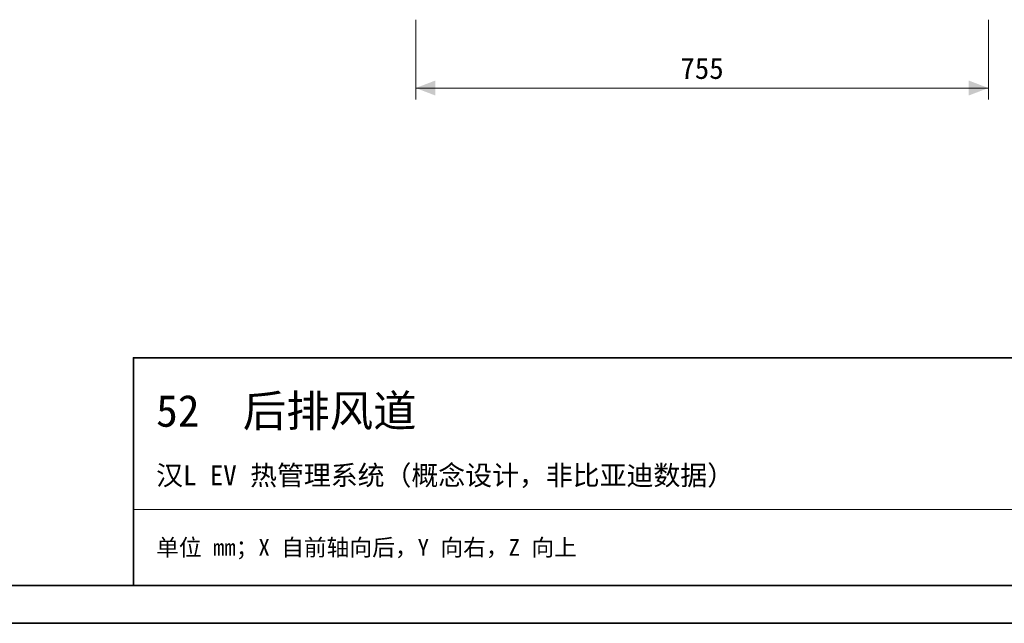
# Model space of a CAD drawing. Header units: millimetres. Extents: x 0 to 420, y 0 to 297.
# Tile 5 of 9: x 210 to 340, y 0 to 80. Entities that reach past the tile are written whole.
import ezdxf
from ezdxf.enums import TextEntityAlignment as Align

# ---------------------------------------------------------------- set-up
doc = ezdxf.new("R2010")
doc.units = ezdxf.units.MM
for name, color, linetype, lineweight, true_color in [('DIM', 7, 'Continuous', 18, 0x1e5aa0), ('FRAME', 7, 'Continuous', 35, 0x3c3c3c), ('TEXT', 7, 'Continuous', 18, 0x141414), ('THIN', 7, 'Continuous', 13, 0x6e6e6e)]:
    doc.layers.add(name, color=color, linetype=linetype, lineweight=lineweight, true_color=true_color)
doc.styles.add('ZH', font='simsun.ttc')

msp = doc.modelspace()

# ---------------------------------------------------------------- hatches: boundary and pattern name
at = {"layer": 'DIM'}
for points in [[(262.23, 70.54), (264.83, 69.55), (264.83, 71.53)], [(337.77, 70.54), (335.17, 71.53), (335.17, 69.55)]]:
    msp.add_hatch(color=7, dxfattribs=at).paths.add_polyline_path(points)

# ---------------------------------------------------------------- linework, layer by layer
for points in [[(262.23, 79.54), (262.23, 69.04)], [(337.77, 79.54), (337.77, 69.04)], [(262.23, 70.54), (337.77, 70.54)]]:
    msp.add_lwpolyline(points, dxfattribs=at)
at = {"layer": 'FRAME'}
for points in [[(0, 0), (420, 0), (420, 297), (0, 297)], [(5, 5), (415, 5), (415, 292), (5, 292)], [(225, 5), (415, 5), (415, 35), (225, 35)]]:
    msp.add_lwpolyline(points, close=True, dxfattribs=at)
at = {"layer": 'THIN'}
msp.add_lwpolyline([(225, 15), (415, 15)], dxfattribs=at)

# ---------------------------------------------------------------- texts
at = {"layer": 'DIM', "style": 'ZH'}
msp.add_text('755', height=2.8, dxfattribs=at).set_placement((300, 73.14), align=Align.MIDDLE_CENTER)
at = {"layer": 'TEXT', "style": 'ZH'}
for s, height, p in [('52  后排风道', 4.2, (228, 28)), ('汉L EV 热管理系统（概念设计，非比亚迪数据）', 2.6, (228, 19.5)), ('单位 mm；X 自前轴向后，Y 向右，Z 向上', 2.2, (228, 10))]:
    msp.add_text(s, height=height, dxfattribs=at).set_placement(p, align=Align.MIDDLE_LEFT)

doc.saveas('drawing.dxf')
